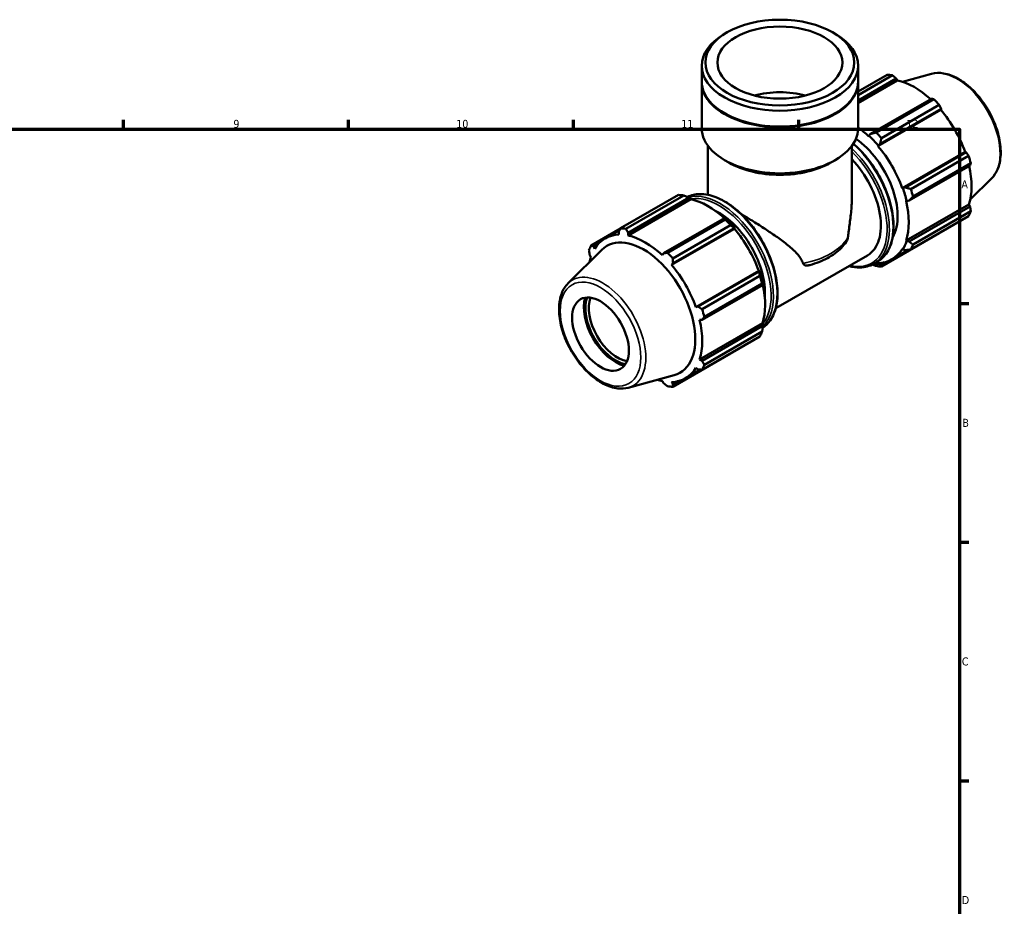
# Model space of a CAD drawing. Header units: millimetres. Extents: x 0 to 931, y 0 to 945.
# Tile 4 of 5: x 528 to 835, y 332 to 608. Entities that reach past the tile are written whole.
import ezdxf

# ---------------------------------------------------------------- set-up
doc = ezdxf.new("R2010")
doc.units = ezdxf.units.MM
for name, color, linetype, lineweight in [('Border (ISO)', 7, 'Continuous', 70), ('Visible (ISO)', 7, 'Continuous', 50), ('Visible Narrow (ISO)', 7, 'Continuous', 35)]:
    doc.layers.add(name, color=color, linetype=linetype, lineweight=lineweight)
doc.styles.add('Note Text (ISO)', font='tahoma.ttf')

# ---------------------------------------------------------------- blocks, each defined once
blk = doc.blocks.new('Borders Default Border')
at = {"layer": 'Border (ISO)'}
for p, q in [((560.67, 574), (560.67, 576.9)), ((630.75, 574), (630.75, 576.9)), ((700.83, 574), (700.83, 576.9)), ((770.92, 574), (770.92, 576.9)), ((821, 519.75), (823.9, 519.75)), ((821, 445.5), (823.9, 445.5)), ((821, 371.25), (823.9, 371.25))]:
    blk.add_line(p, q, dxfattribs=at)
at = {"layer": 'Border (ISO)', "flags": 128}
blk.add_lwpolyline([(20, 20), (20, 574), (821, 574), (821, 20), (20, 20)], dxfattribs=at)
at = {"layer": 'Border (ISO)', "color": 232, "true_color": 0xca0064, "char_height": 2.5, "attachment_point": 7, "style": 'Note Text (ISO)'}
for s, insert in [('9', (594.88, 574.35)), ('10', (664.29, 574.35)), ('11', (734.37, 574.4)), ('12', (804.46, 574.4)), ('A', (821.59, 555.62)), ('B', (821.89, 481.37)), ('C', (821.73, 407.08)), ('D', (821.73, 332.88))]:
    blk.add_mtext(s, dxfattribs=dict(at, insert=insert))

msp = doc.modelspace()

# ---------------------------------------------------------------- linework, layer by layer
at = {"layer": 'Visible (ISO)'}
for p, q in [((748.612, 604.111), (747.782, 603.63)), ((781.514, 604.111), (782.344, 603.63)), ((740.718, 588.824), (740.718, 593.755)), ((789.408, 588.824), (789.408, 593.755)), ((789.408, 585.744), (798.417, 590.931)), ((800.083, 590.77), (789.408, 584.622)), ((789.408, 582.965), (801.285, 589.804)), ((789.408, 582.135), (801.643, 589.18)), ((801.285, 589.804), (801.643, 589.18)), ((812.301, 591.22), (803.218, 588.757)), ((740.718, 574.272), (740.718, 588.579)), ((789.408, 574.272), (789.408, 588.579)), ((812.308, 583.456), (793.301, 572.511)), ((795.018, 572.962), (813.013, 583.324)), ((795.606, 568.743), (815.181, 580.015)), ((796.252, 569.398), (815.259, 580.343)), ((814.679, 581.566), (796.684, 571.204)), ((815.259, 580.343), (815.181, 580.015)), ((747.995, 578.826), (747.782, 578.949)), ((782.131, 578.826), (782.344, 578.949)), ((792.804, 571.936), (792.747, 571.759)), ((793.301, 572.511), (792.804, 571.936)), ((742.666, 553.575), (742.666, 568.777)), ((787.46, 552.704), (787.46, 568.777)), ((795.606, 568.743), (795.694, 568.888)), ((795.694, 568.888), (796.252, 569.398)), ((749.165, 563.595), (747.782, 564.397)), ((780.961, 563.595), (782.344, 564.397)), ((803.157, 555.665), (822.732, 566.937)), ((823.054, 566.843), (804.047, 555.898)), ((805.827, 555.369), (823.822, 565.731)), ((822.732, 566.937), (823.054, 566.843)), ((805.269, 551.781), (824.276, 562.726)), ((824.512, 563.407), (806.517, 553.044)), ((831.009, 558.733), (824.32, 552.114)), ((803.326, 555.669), (803.157, 555.665)), ((804.047, 555.898), (803.326, 555.669)), ((715.446, 543.152), (733.441, 553.515)), ((735.108, 553.353), (717.113, 542.99)), ((737.379, 552.173), (717.804, 540.901)), ((717.818, 541.739), (736.825, 552.684)), ((736.825, 552.684), (737.322, 552.417)), ((737.322, 552.417), (737.379, 552.173)), ((804.341, 551.677), (804.523, 551.638)), ((804.341, 539.33), (823.916, 550.603)), ((804.523, 551.638), (805.269, 551.781)), ((824.276, 549.982), (805.269, 539.037)), ((823.916, 550.603), (824.276, 549.982)), ((747.848, 546.337), (728.841, 535.391)), ((730.042, 535.545), (748.037, 545.908)), ((748.115, 546.201), (747.848, 546.337)), ((823.822, 546.929), (805.827, 536.566)), ((806.517, 538.095), (824.512, 548.458)), ((715.416, 543.094), (706.304, 537.846)), ((750.917, 543.008), (731.342, 531.736)), ((749.704, 544.15), (731.709, 533.787)), ((731.793, 532.278), (750.8, 543.223)), ((750.8, 543.223), (751.005, 543.153)), ((751.005, 543.153), (750.917, 543.008)), ((710.613, 540.008), (715.181, 542.639)), ((714.867, 542.025), (714.945, 541.178)), ((717.804, 540.901), (717.818, 541.739)), ((796.684, 531.26), (814.679, 541.623)), ((707.072, 537.502), (708.565, 538.361)), ((707.394, 536.796), (707.072, 537.502)), ((803.157, 536.706), (803.326, 536.507)), ((804.523, 539.159), (804.341, 539.33)), ((805.269, 539.037), (804.523, 539.159)), ((699.117, 526.042), (709.651, 536.466)), ((705.85, 534.793), (706.21, 534.172)), ((728.841, 535.391), (728.483, 534.752)), ((763.761, 518.27), (792.299, 534.704)), ((799.938, 533.495), (805.099, 536.467)), ((803.326, 536.507), (804.047, 536.328)), ((731.342, 531.736), (731.793, 532.278)), ((794.27, 532.1), (795.425, 532.765)), ((795.694, 532.078), (795.606, 532.325)), ((796.252, 531.805), (795.694, 532.078)), ((797.586, 532.573), (796.252, 531.805)), ((758.468, 529.93), (738.893, 518.657)), ((758.594, 529.723), (739.587, 518.778)), ((740.851, 517.952), (758.847, 528.315)), ((758.468, 529.93), (758.637, 529.934)), ((758.637, 529.934), (758.594, 529.723)), ((740.81, 514.661), (759.816, 525.606)), ((759.537, 525.99), (741.542, 515.627)), ((759.816, 525.606), (759.834, 525.903)), ((739.587, 518.778), (738.893, 518.657)), ((740.077, 514.669), (740.81, 514.661)), ((759.652, 513.596), (740.077, 502.323)), ((759.816, 512.862), (740.81, 501.917)), ((759.652, 513.596), (759.834, 513.424)), ((759.834, 513.424), (759.816, 512.862)), ((758.847, 509.512), (740.851, 499.149)), ((741.542, 500.679), (759.537, 511.041)), ((731.709, 493.844), (749.704, 504.206)), ((740.81, 501.917), (740.077, 502.323)), ((717.825, 493.555), (732.128, 497.434)), ((735.674, 496.488), (740.336, 499.173)), ((738.893, 499.699), (739.587, 499.208)), ((728.483, 495.595), (728.841, 494.971)), ((731.793, 494.685), (731.342, 495.317)), ((733.322, 495.566), (731.793, 494.685))]:
    msp.add_line(p, q, dxfattribs=at)
for centre, major_axis, ratio in [((765.063, 594.711), (23.176, 0), 0.5758617), ((765.063, 594.711), (19.476, 0), 0.5758617), ((709.201, 510.219), (6.238, -10.832), 0.5780931)]:
    msp.add_ellipse(centre, major_axis=major_axis, ratio=ratio, dxfattribs=at)
for centre, major_axis, ratio, start_param, end_param in [((765.063, 593.755), (-24.345, 0), 0.5758617, 5.5016397, 10.2063236), ((765.063, 588.579), (-24.345, 0), 0.5758617, 6.2744379, 9.4335254), ((765.063, 588.824), (-24.345, 0), 0.5758617, 0, 3.1415927), ((806.548, 566.277), (-13.474, 23.398), 0.5780931, 5.8451561, 5.9396837), ((806.982, 566.527), (12.531, -21.76), 0.5780931, 2.0696433, 2.6635608), ((765.063, 574.272), (-19.476, 0), 0.5758617, 4.2877351, 5.1370428), ((806.548, 566.277), (13.474, -23.398), 0.5780931, 1.9181653, 2.0126929), ((806.982, 566.527), (12.531, -21.76), 0.5780931, 1.2672974, 1.8781627), ((765.063, 588.579), (24.045, 0), 0.5758617, 3.9231383, 5.5016397), ((765.063, 574.272), (-24.345, 0), 0.5758617, 0, 3.1415927), ((787.407, 555.255), (-12.531, 21.76), 0.5780931, 5.1942882, 5.3868157), ((787.407, 555.255), (10.105, -17.548), 0.5780931, 0.3184875, 2.2658324), ((787.407, 555.255), (12.665, -21.994), 0.5780931, 1.8781627, 2.0526956), ((788.553, 555.915), (-13.474, 23.398), 0.5780931, 5.059758, 5.1542856), ((787.407, 555.255), (-12.531, 21.76), 0.5780931, 4.4088901, 5.0197553), ((782.194, 552.253), (10.105, -17.548), 0.5780931, 0, 1.9814813), ((806.548, 566.277), (13.474, -23.398), 0.5780931, 1.1327672, 1.2272947), ((765.063, 572.68), (22.397, 0), 0.5758617, 3.9231383, 5.5016397), ((806.982, 566.527), (12.531, -21.76), 0.5780931, 0.4818993, 1.0759774), ((787.407, 555.255), (12.665, -21.994), 0.5780931, 1.0927645, 1.2672974), ((788.553, 555.915), (-13.474, 23.398), 0.5780931, 4.2743598, 4.3688874), ((741.573, 528.861), (-13.474, 23.398), 0.5780931, 5.8451561, 5.9396837), ((742.718, 529.52), (12.531, -21.76), 0.5780931, 2.0696433, 2.6635608), ((787.407, 555.255), (-12.531, 21.76), 0.5780931, 3.6234919, 4.2343571), ((746.07, 531.45), (10.105, -17.548), 0.5780931, 0.7054568, 2.4361359), ((741.573, 528.861), (13.474, -23.398), 0.5780931, 1.9181653, 2.0126929), ((742.718, 529.52), (-12.665, 21.994), 0.5780931, 5.0197553, 5.1942882), ((806.548, 566.277), (13.474, -23.398), 0.5780931, 0.347369, 0.4418966), ((723.578, 518.498), (-13.474, 23.398), 0.5780931, 5.8451561, 5.9396837), ((742.718, 529.52), (12.531, -21.76), 0.5780931, 1.2672974, 1.8781627), ((723.144, 518.248), (-12.531, 21.76), 0.5780931, 5.9796864, 6.5905516), ((722.608, 517.94), (-11.368, 19.741), 0.5780931, 2.9904271, 6.4343509), ((723.144, 518.248), (-12.531, 21.76), 0.5780931, 5.1942882, 5.8051535), ((723.578, 518.498), (-13.474, 23.398), 0.5780931, 0.347369, 0.4418966), ((787.407, 555.255), (12.531, -21.76), 0.5780931, 5.9796864, 6.5905516), ((787.407, 555.255), (12.665, -21.994), 0.5780931, 0.3073663, 0.4818993), ((788.553, 555.915), (13.474, -23.398), 0.5780931, 0.347369, 0.4418966), ((723.144, 518.248), (12.531, -21.76), 0.5780931, 3.6234919, 3.7114552), ((723.578, 518.498), (13.474, -23.398), 0.5780931, 1.9181653, 2.0126929), ((723.144, 518.248), (-12.531, 21.76), 0.5780931, 4.4088901, 5.0197553), ((787.407, 555.255), (12.665, -21.994), 0.5780931, 5.8948269, 5.9796864), ((788.553, 555.915), (13.474, -23.398), 0.5780931, 5.8451561, 5.9396837), ((742.718, 529.52), (-12.665, 21.994), 0.5780931, 4.2343571, 4.4088901), ((741.573, 528.861), (13.474, -23.398), 0.5780931, 1.1327672, 1.2272947), ((742.718, 529.52), (12.531, -21.76), 0.5780931, 0.4818993, 1.0759774), ((713.857, 512.9), (-6.936, 12.045), 0.5780931, 0.4975581, 2.6440345), ((713.857, 512.9), (6.612, -11.482), 0.5780931, 3.5850668, 5.8397111), ((714.387, 513.205), (-6.238, 10.832), 0.5780931, 0.4268837, 2.714709), ((723.578, 518.498), (13.474, -23.398), 0.5780931, 1.1327672, 1.2272947), ((723.144, 518.248), (-12.531, 21.76), 0.5780931, 3.6234919, 4.2343571), ((741.573, 528.861), (13.474, -23.398), 0.5780931, 0.347369, 0.4418966), ((723.578, 518.498), (13.474, -23.398), 0.5780931, 0.347369, 0.4418966), ((723.144, 518.248), (12.531, -21.76), 0.5780931, 5.9796864, 6.5905516), ((723.144, 518.248), (12.531, -21.76), 0.5780931, 5.7133228, 5.8051535), ((723.578, 518.498), (13.474, -23.398), 0.5780931, 5.8451561, 5.9396837)]:
    msp.add_ellipse(centre, major_axis=major_axis, ratio=ratio, start_param=start_param, end_param=end_param, dxfattribs=at)
for points, weights in [([(801.285, 589.804), (800.699, 590.278), (800.083, 590.77)], [1.00286697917, 1.00184146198, 1]), ([(813.013, 583.324), (812.655, 583.393), (812.308, 583.456)], [1, 1.00184146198, 1.00286697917]), ([(815.259, 580.343), (814.978, 580.944), (814.679, 581.566)], [1.00286697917, 1.00184146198, 1]), ([(795.018, 572.962), (794.134, 572.727), (793.301, 572.511)], [1.01710327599, 1.01211458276, 1.00632819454]), ([(796.252, 569.398), (796.456, 570.278), (796.684, 571.204)], [1.00632819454, 1.01211458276, 1.01710327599]), ([(823.822, 565.731), (823.432, 566.3), (823.054, 566.843)], [1, 1.00184146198, 1.00286697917]), ([(824.276, 562.726), (824.394, 563.061), (824.512, 563.407)], [1.00286697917, 1.00184146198, 1]), ([(805.827, 555.369), (804.911, 555.634), (804.047, 555.898)], [1.01710327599, 1.01211458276, 1.00632819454]), ([(735.108, 553.353), (735.992, 553.016), (736.825, 552.684)], [1.01710327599, 1.01211458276, 1.00632819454]), ([(805.269, 551.781), (805.873, 552.395), (806.517, 553.044)], [1.00632819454, 1.01211458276, 1.01710327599]), ([(824.512, 548.458), (824.394, 549.237), (824.276, 549.982)], [1, 1.00184146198, 1.00286697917]), ([(747.848, 546.337), (747.948, 546.131), (748.037, 545.908)], [1.00632819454, 1.01211458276, 1.01710327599]), ([(714.867, 542.025), (715.148, 542.576), (715.446, 543.152)], [1.00286697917, 1.00184146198, 1]), ([(717.113, 542.99), (717.47, 542.35), (717.818, 541.739)], [1, 1.00184146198, 1.00286697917]), ([(749.704, 544.15), (750.27, 543.681), (750.8, 543.223)], [1.01710327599, 1.01211458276, 1.00632819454]), ([(814.679, 541.623), (814.694, 541.652), (814.709, 541.681)], [1, 1.00009276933, 1.00018346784]), ([(706.304, 537.846), (706.694, 537.669), (707.072, 537.502)], [1, 1.00184146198, 1.00286697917]), ([(804.047, 536.328), (804.911, 536.44), (805.827, 536.566)], [1.00632819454, 1.01211458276, 1.01710327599]), ([(806.517, 538.095), (805.873, 538.571), (805.269, 539.037)], [1.01710327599, 1.01211458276, 1.00632819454]), ([(705.85, 534.793), (705.732, 535.538), (705.614, 536.317)], [1.00286697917, 1.00184146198, 1]), ([(728.841, 535.391), (729.427, 535.465), (730.042, 535.545)], [1.00286697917, 1.00184146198, 1]), ([(731.709, 533.787), (731.749, 533.016), (731.793, 532.278)], [1, 1.00184146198, 1.00286697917]), ([(793.849, 531.874), (794.422, 531.649), (795.018, 531.422)], [1.01000144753, 1.01373426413, 1.01710327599]), ([(796.684, 531.26), (796.456, 531.534), (796.252, 531.805)], [1.01710327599, 1.01211458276, 1.00632819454]), ([(758.594, 529.723), (758.725, 529.038), (758.847, 528.315)], [1.00632819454, 1.01211458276, 1.01710327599]), ([(759.537, 525.99), (759.687, 525.799), (759.816, 525.606)], [1.01710327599, 1.01211458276, 1.00632819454]), ([(739.587, 518.778), (740.204, 518.372), (740.851, 517.952)], [1.00286697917, 1.00184146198, 1]), ([(741.542, 515.627), (741.166, 515.133), (740.81, 514.661)], [1, 1.00184146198, 1.00286697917]), ([(759.816, 512.862), (759.687, 511.975), (759.537, 511.041)], [1.00632819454, 1.01211458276, 1.01710327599]), ([(749.761, 504.28), (749.733, 504.243), (749.704, 504.206)], [1.01659534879, 1.01685033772, 1.01710327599]), ([(740.81, 501.917), (741.166, 501.309), (741.542, 500.679)], [1.00286697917, 1.00184146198, 1]), ([(740.851, 499.149), (740.204, 499.178), (739.587, 499.208)], [1, 1.00184146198, 1.00286697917]), ([(730.042, 494.005), (729.427, 494.497), (728.841, 494.971)], [1, 1.00184146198, 1.00286697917]), ([(731.793, 494.685), (731.749, 494.271), (731.709, 493.844)], [1.00286697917, 1.00184146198, 1])]:
    msp.add_rational_spline(points, weights, degree=2, dxfattribs=at)
for points, knots in [([(812.301, 591.22), (813.474, 591.538), (814.744, 591.577), (817.462, 591.13), (818.917, 590.595), (821.843, 588.989), (823.312, 587.896), (826.081, 585.283), (827.38, 583.765), (829.685, 580.462), (830.692, 578.679), (832.319, 575.016), (832.939, 573.138), (833.728, 569.456), (833.895, 567.653), (833.73, 564.299), (833.399, 562.745), (832.356, 560.375), (831.754, 559.47), (831.009, 558.733)], [5.6508865, 5.6508865, 5.6508865, 5.6508865, 5.9414672, 5.9414672, 6.2600776, 6.2600776, 6.59097, 6.59097, 6.9211718, 6.9211718, 7.2498571, 7.2498571, 7.5786217, 7.5786217, 7.9089938, 7.9089938, 8.2396148, 8.2396148, 8.4901479, 8.4901479, 8.4901479, 8.4901479]), ([(787.945, 569.486), (789.242, 568.367), (790.496, 567.091), (793.243, 563.834), (794.674, 561.758), (797.12, 557.387), (798.134, 555.093), (799.644, 550.511), (800.139, 548.225), (800.554, 543.884), (800.474, 541.831), (799.731, 538.17), (799.07, 536.56), (797.395, 534.216), (796.479, 533.372), (795.425, 532.765)], [6.5265062, 6.5265062, 6.5265062, 6.5265062, 6.7689166, 6.7689166, 7.0918117, 7.0918117, 7.4144748, 7.4144748, 7.7374373, 7.7374373, 8.0609969, 8.0609969, 8.383481, 8.383481, 8.6413135, 8.6413135, 8.6413135, 8.6413135]), ([(736.277, 552.901), (737.431, 553.479), (738.731, 553.786), (741.711, 553.847), (743.42, 553.512), (746.938, 552.145), (748.749, 551.098), (752.27, 548.404), (753.979, 546.756), (757.119, 543.031), (758.55, 540.956), (760.996, 536.585), (762.01, 534.291), (763.52, 529.709), (764.015, 527.423), (764.43, 523.082), (764.35, 521.028), (763.607, 517.367), (762.946, 515.758), (761.372, 513.555), (760.6, 512.802), (759.721, 512.222)], [5.5334309, 5.5334309, 5.5334309, 5.5334309, 5.8068411, 5.8068411, 6.1225054, 6.1225054, 6.4454183, 6.4454183, 6.7689166, 6.7689166, 7.0918117, 7.0918117, 7.4144748, 7.4144748, 7.7374373, 7.7374373, 8.0609969, 8.0609969, 8.383481, 8.383481, 8.606413, 8.606413, 8.606413, 8.606413]), ([(786.266, 540.276), (786.318, 540.827), (786.383, 541.393), (786.631, 543.369), (786.845, 544.837), (787.206, 547.839), (787.352, 549.369), (787.446, 551.491), (787.46, 552.101), (787.46, 552.704)], [7.0841188, 7.0841188, 7.0841188, 7.0841188, 7.2674285, 7.2674285, 7.7105256, 7.7105256, 8.1536226, 8.1536226, 8.3341557, 8.3341557, 8.3341557, 8.3341557]), ([(753.034, 547.581), (753.975, 547.016), (754.952, 546.421), (757.151, 545.065), (758.38, 544.293), (760.77, 542.755), (761.931, 541.989), (764.176, 540.453), (765.335, 539.628), (767.522, 537.95), (768.551, 537.097), (770.356, 535.342), (771.132, 534.444), (771.93, 533.07), (772.127, 532.655), (772.278, 532.221)], [3.8982852, 3.8982852, 3.8982852, 3.8982852, 4.2320545, 4.2320545, 4.6419989, 4.6419989, 5.0519433, 5.0519433, 5.4950403, 5.4950403, 5.9381374, 5.9381374, 6.3812344, 6.3812344, 6.5645442, 6.5645442, 6.5645442, 6.5645442]), ([(785.729, 538.954), (785.74, 538.97), (785.75, 538.985), (785.91, 539.232), (786.045, 539.483), (786.204, 539.919), (786.25, 540.1), (786.266, 540.276)], [-0.14534097, -0.14534097, -0.14534097, -0.14534097, -0.13972413, -0.13972413, -0.05668101, -0.05668101, -0.00002358, -0.00002358, -0.00002358, -0.00002358]), ([(774.387, 531.705), (775.369, 531.979), (776.321, 532.296), (778.146, 533.016), (779.018, 533.419), (780.667, 534.308), (781.444, 534.793), (782.884, 535.845), (783.547, 536.412), (784.743, 537.624), (785.275, 538.27), (785.729, 538.954)], [4.37696793, 4.37696793, 4.37696793, 4.37696793, 4.52805689, 4.52805689, 4.67914585, 4.67914585, 4.83023481, 4.83023481, 4.98132377, 4.98132377, 5.13241273, 5.13241273, 5.13241273, 5.13241273]), ([(772.278, 532.221), (772.314, 532.12), (772.362, 532.032), (772.482, 531.874), (772.556, 531.807), (772.802, 531.642), (773.022, 531.569), (773.648, 531.537), (774.023, 531.604), (774.387, 531.705)], [-2.68433951, -2.68433951, -2.68433951, -2.68433951, -2.61019341, -2.61019341, -2.52770323, -2.52770323, -2.35737447, -2.35737447, -2.15548685, -2.15548685, -2.15548685, -2.15548685]), ([(794.27, 532.1), (793.014, 531.377), (791.566, 530.993), (788.911, 530.938), (787.756, 531.09), (786.576, 531.409)], [2.3581282, 2.3581282, 2.3581282, 2.3581282, 2.66524845, 2.66524845, 2.88287723, 2.88287723, 2.88287723, 2.88287723]), ([(699.117, 526.042), (698.253, 525.187), (697.582, 524.108), (696.605, 521.533), (696.336, 520.006), (696.258, 516.669), (696.465, 514.85), (697.335, 511.143), (697.996, 509.257), (699.696, 505.606), (700.733, 503.84), (703.084, 500.595), (704.398, 499.115), (707.186, 496.585), (708.661, 495.536), (711.645, 493.995), (713.155, 493.501), (715.729, 493.213), (716.813, 493.281), (717.825, 493.555)], [0.9346301, 0.9346301, 0.9346301, 0.9346301, 1.2252108, 1.2252108, 1.5438212, 1.5438212, 1.8747136, 1.8747136, 2.2049154, 2.2049154, 2.5336007, 2.5336007, 2.8623653, 2.8623653, 3.1927374, 3.1927374, 3.5233584, 3.5233584, 3.7738915, 3.7738915, 3.7738915, 3.7738915])]:
    msp.add_open_spline(points, degree=3, knots=knots, dxfattribs=at)
at = {"layer": 'Visible Narrow (ISO)'}
for centre, major_axis, ratio, start_param, end_param in [((820.224, 574.153), (-9.462, 16.431), 0.5780931, 3.2927583, 6.1320197), ((782.547, 552.456), (11.722, -20.356), 0.5780931, 0, 2.0578488), ((783.702, 553.121), (11.722, -20.356), 0.5780931, 0, 2.1059711), ((782.194, 552.253), (11.473, -19.923), 0.5780931, 5.7899756, 8.3113921), ((747.579, 532.319), (-11.722, 20.356), 0.5780931, 3.1780102, 6.2480111), ((746.424, 531.654), (11.722, -20.356), 0.5780931, 0.1495386, 2.9935017), ((746.07, 531.45), (-11.473, 19.923), 0.5780931, 3.3626712, 6.0665121), ((765.063, 544.431), (22.397, 0), 0.5758617, 5.0403928, 5.9551815), ((709.902, 510.622), (-9.462, 16.431), 0.5780931, 2.9904271, 6.4343509)]:
    msp.add_ellipse(centre, major_axis=major_axis, ratio=ratio, start_param=start_param, end_param=end_param, dxfattribs=at)
msp.add_ellipse((709.201, 510.219), major_axis=(8.852, -15.371), ratio=0.5780931, dxfattribs=at)

# ---------------------------------------------------------------- block references
msp.add_blockref('Borders Default Border', (0, 0))

doc.saveas('drawing.dxf')
